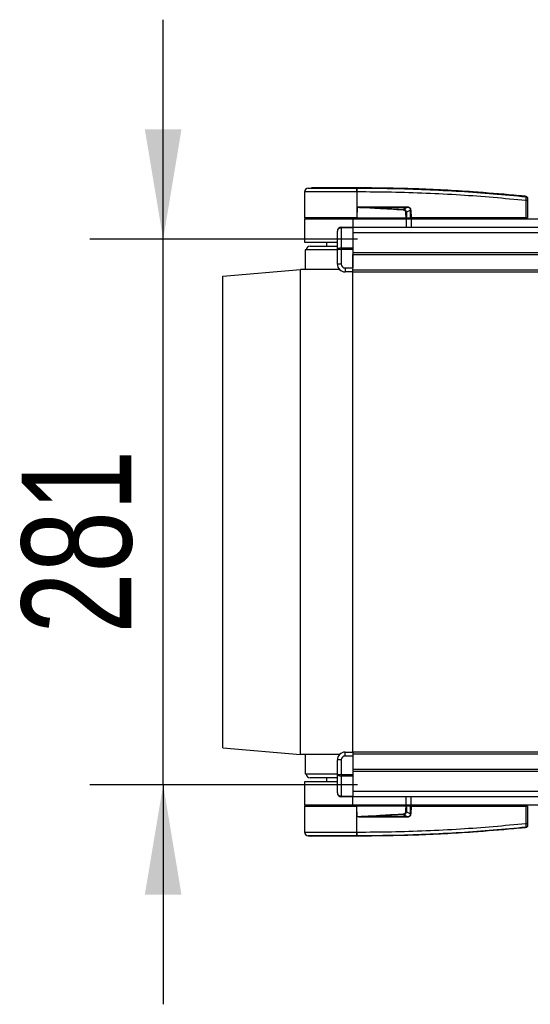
# Model space of a CAD drawing. Header units: millimetres. Extents: x 0 to 420, y 0 to 297.
# Tile 3 of 106: x 50 to 64, y 91 to 118. Entities that reach past the tile are written whole.
import ezdxf

# ---------------------------------------------------------------- set-up
doc = ezdxf.new("R2010")
doc.units = ezdxf.units.MM
doc.layers.add('QUOTE', color=174, linetype='Continuous')
doc.styles.add('SLDTEXTSTYLE3', font='TXT', dxfattribs={"width": 0.75})
doc.dimstyles.new('SLDDIMSTYLE2', dxfattribs={"dimtxt": 3, "dimasz": 3, "dimexe": 0, "dimexo": 0.0625, "dimgap": 0.75, "dimtad": 1, "dimlfac": 18.853083, "dimrnd": 1e-09, "dimzin": 12, "dimdsep": 46, "dimtxsty": 'SLDTEXTSTYLE3', "dimsah": 1, "dimcen": 0.09, "dimadec": 0, "dimazin": 3, "dimtfac": 1, "dimtdec": 3, "dimtmove": 0, "dimatfit": 0, "dimfxl": 0, "dimfrac": 2, "dimtolj": 1, "dimtzin": 12, "dimarcsym": 0})

# ---------------------------------------------------------------- blocks, each defined once
blk = doc.blocks.new('_D_3')
at = {"layer": 'QUOTE'}
for p, q in [((54.106, 112.245), (54.106, 118.245)), ((59.411, 112.245), (52.106, 112.245)), ((54.106, 97.341), (54.106, 112.245)), ((59.411, 97.341), (52.106, 97.341)), ((54.106, 97.341), (54.106, 91.341))]:
    blk.add_line(p, q, dxfattribs=at)
for points in [[(54.106, 112.245), (54.606, 115.245), (53.606, 115.245)], [(54.106, 97.341), (53.606, 94.341), (54.606, 94.341)]]:
    blk.add_solid(points, dxfattribs=at)
at = {"layer": 'QUOTE', "insert": (50.239, 101.468), "char_height": 3, "attachment_point": 1, "rotation": 90, "style": 'SLDTEXTSTYLE3'}
blk.add_mtext('281', dxfattribs=at)

msp = doc.modelspace()

# ---------------------------------------------------------------- linework, layer by layer
at = {"color": 7, "linetype": 'Continuous', "lineweight": 25}
for p, q in [((57.96945, 113.53902), (57.96325, 112.82873)), ((58.0643, 113.64358), (58.15656, 113.65087)), ((59.39986, 113.65087), (59.39978, 113.65087)), ((59.39994, 113.53905), (59.40046, 112.82873)), ((59.40855, 113.53905), (59.39994, 113.53905)), ((64.01802, 113.41623), (64.0197, 113.41606)), ((64.02372, 112.82873), (64.01958, 113.30367)), ((64.01973, 113.41605), (64.0197, 113.41606)), ((64.05844, 113.30367), (64.06259, 112.82873)), ((59.40325, 113.12032), (59.40071, 112.82873)), ((59.40325, 113.12032), (59.40328, 113.12326)), ((59.51546, 113.12964), (60.76021, 113.12964)), ((60.76089, 113.11593), (59.51614, 113.11593)), ((60.66764, 113.06746), (60.76089, 113.11593)), ((60.86674, 113.04284), (60.75485, 112.98468)), ((60.86758, 112.82873), (60.86674, 113.04284)), ((60.87666, 113.04284), (60.87749, 112.82873)), ((57.96302, 112.80221), (57.96302, 112.16571)), ((57.96302, 112.80221), (59.28906, 112.80221)), ((59.40046, 112.82873), (57.96325, 112.82873)), ((57.98908, 112.82873), (57.98954, 112.80221)), ((59.28906, 112.80221), (60.74771, 112.80221)), ((59.28906, 112.80221), (59.28906, 112.57468)), ((59.39938, 112.82873), (59.39936, 112.80221)), ((59.40071, 112.82873), (59.40046, 112.82873)), ((59.40071, 112.82873), (60.74526, 112.82873)), ((60.73694, 112.82873), (60.73675, 112.80221)), ((60.74771, 112.80221), (60.74771, 112.57468)), ((60.74771, 112.80221), (60.88031, 112.80221)), ((60.74932, 112.82873), (60.86758, 112.82873)), ((60.84926, 112.82873), (60.84893, 112.80221)), ((60.87749, 112.82873), (60.86758, 112.82873)), ((60.87541, 112.82873), (60.87537, 112.80221)), ((64.02372, 112.82873), (60.87749, 112.82873)), ((60.88031, 112.80221), (60.88031, 112.57468)), ((60.88031, 112.80221), (69.10178, 112.80221)), ((64.02176, 112.82873), (64.02172, 112.80221)), ((64.02372, 112.82873), (64.06259, 112.82873)), ((64.03676, 112.82873), (64.0363, 112.80221)), ((58.86473, 111.94728), (58.86473, 112.46859)), ((58.97081, 112.55914), (58.97081, 112.57468)), ((58.97081, 112.57468), (59.28906, 112.57468)), ((58.97081, 112.55914), (58.97081, 112.00675)), ((59.28906, 112.55914), (58.97081, 112.55914)), ((59.28906, 112.57468), (59.28906, 112.55914)), ((59.28906, 112.57468), (78.64746, 112.57468)), ((59.28906, 112.55914), (59.28906, 112.00675)), ((59.28906, 112.42942), (218.41423, 112.42942)), ((57.96302, 112.16571), (58.85943, 112.16571)), ((57.98954, 111.95354), (57.98561, 111.42312)), ((58.86473, 111.95354), (57.98954, 111.95354)), ((58.12215, 112.05962), (58.86473, 112.05962)), ((58.573, 112.16571), (58.573, 112.05962)), ((58.86473, 111.56688), (58.86473, 111.94728)), ((58.97081, 111.96925), (58.97081, 112.00675)), ((58.97081, 112.00675), (59.28906, 112.00675)), ((58.97081, 111.96925), (58.97081, 111.56688)), ((59.28906, 111.96925), (58.97081, 111.96925)), ((59.28906, 112.00675), (59.28906, 111.96925)), ((59.28906, 111.96925), (59.28906, 111.4608)), ((59.28906, 111.88513), (218.41423, 111.88513)), ((59.28906, 111.83209), (218.41423, 111.83209)), ((59.28906, 111.40776), (59.28906, 111.83209)), ((55.73527, 111.2375), (57.85694, 111.42312)), ((57.85694, 98.16269), (57.85694, 111.42312)), ((58.92086, 111.42312), (57.85694, 111.42312)), ((58.97081, 111.56688), (58.86473, 111.56688)), ((59.0769, 111.4608), (59.28906, 111.4608)), ((59.0769, 111.4608), (59.0769, 111.35472)), ((59.28906, 111.40776), (218.41423, 111.40776)), ((59.28906, 111.35472), (59.28906, 111.40776)), ((55.73527, 98.34831), (55.73527, 111.2375)), ((59.28906, 111.35472), (59.0769, 111.35472)), ((59.28906, 111.35472), (218.41423, 111.35472)), ((59.28906, 98.2311), (59.28906, 111.35472)), ((55.73527, 98.34831), (57.85694, 98.16269)), ((59.0769, 98.12501), (59.0769, 98.2311)), ((59.0769, 98.2311), (59.28906, 98.2311)), ((218.41423, 98.2311), (59.28906, 98.2311)), ((59.28906, 98.2311), (59.28906, 98.17806)), ((58.92086, 98.16269), (57.85694, 98.16269)), ((57.98561, 98.16269), (57.98954, 97.63227)), ((58.97081, 98.01893), (58.86473, 98.01893)), ((58.86473, 97.63854), (58.86473, 98.01893)), ((58.97081, 98.01893), (58.97081, 97.61657)), ((59.28906, 98.12501), (59.0769, 98.12501)), ((218.41423, 98.17806), (59.28906, 98.17806)), ((59.28906, 98.17806), (59.28906, 97.75372)), ((59.28906, 98.12501), (59.28906, 97.61657)), ((218.41423, 97.75372), (59.28906, 97.75372)), ((218.41423, 97.70068), (59.28906, 97.70068)), ((57.96302, 97.42011), (57.96302, 96.78361)), ((58.85943, 97.42011), (57.96302, 97.42011)), ((58.86473, 97.63227), (57.98954, 97.63227)), ((58.86473, 97.52619), (58.12215, 97.52619)), ((58.573, 97.52619), (58.573, 97.42011)), ((58.86473, 97.11722), (58.86473, 97.63854)), ((58.97081, 97.61657), (59.28906, 97.61657)), ((58.97081, 97.57906), (58.97081, 97.61657)), ((59.28906, 97.57906), (58.97081, 97.57906)), ((58.97081, 97.57906), (58.97081, 97.02667)), ((59.28906, 97.61657), (59.28906, 97.57906)), ((59.28906, 97.57906), (59.28906, 97.02667)), ((218.41423, 97.15639), (59.28906, 97.15639)), ((58.97081, 97.02667), (59.28906, 97.02667)), ((58.97081, 97.01114), (58.97081, 97.02667)), ((59.28906, 97.01114), (58.97081, 97.01114)), ((59.28906, 97.02667), (59.28906, 97.01114)), ((78.86912, 97.01114), (59.28906, 97.01114)), ((59.28906, 96.78361), (59.28906, 97.01114)), ((60.74771, 96.78361), (60.74771, 97.01114)), ((60.88031, 96.78361), (60.88031, 97.01114)), ((59.28906, 96.78361), (57.96302, 96.78361)), ((57.96325, 96.75709), (57.96945, 96.0468)), ((57.96325, 96.75709), (59.40046, 96.75709)), ((57.98954, 96.78361), (57.98908, 96.75709)), ((60.74771, 96.78361), (59.28906, 96.78361)), ((59.39938, 96.75709), (59.39936, 96.78361)), ((59.39994, 96.04676), (59.40046, 96.75709)), ((59.40046, 96.75709), (59.40071, 96.75709)), ((59.40325, 96.46549), (59.40071, 96.75709)), ((60.74526, 96.75709), (59.40071, 96.75709)), ((60.73694, 96.75709), (60.73675, 96.78361)), ((60.88031, 96.78361), (60.74771, 96.78361)), ((60.86758, 96.75709), (60.74932, 96.75709)), ((60.75485, 96.60114), (60.86674, 96.54297)), ((60.84926, 96.75709), (60.84893, 96.78361)), ((60.86674, 96.54297), (60.86758, 96.75709)), ((60.86758, 96.75709), (60.87749, 96.75709)), ((60.87541, 96.75709), (60.87537, 96.78361)), ((60.87749, 96.75709), (60.87666, 96.54297)), ((60.87749, 96.75709), (64.02372, 96.75709)), ((69.10178, 96.78361), (60.88031, 96.78361)), ((64.01958, 96.28214), (64.02372, 96.75709)), ((64.02176, 96.75709), (64.02172, 96.78361)), ((64.06259, 96.75709), (64.02372, 96.75709)), ((64.03676, 96.75709), (64.0363, 96.78361)), ((64.06259, 96.75709), (64.05844, 96.28214)), ((59.40328, 96.46255), (59.40325, 96.46549)), ((60.76021, 96.45617), (59.51546, 96.45617)), ((59.51614, 96.46988), (60.76089, 96.46988)), ((60.76089, 96.46988), (60.66764, 96.51836)), ((64.0197, 96.16976), (64.01973, 96.16976)), ((58.0643, 95.94224), (58.15656, 95.93494)), ((59.39986, 95.93494), (59.39978, 95.93494)), ((59.39994, 96.04676), (59.40854, 96.04677))]:
    msp.add_line(p, q, dxfattribs=at)
at = {"color": 7, "linetype": 'Continuous', "lineweight": 25, "flags": 128}
for points in [[(59.40325, 113.12032), (59.46647, 113.11786), (59.51614, 113.11593)], [(60.66654, 113.04461), (60.66671, 113.04807), (60.66687, 113.05147), (60.66703, 113.05474), (60.66717, 113.05784), (60.66731, 113.06071), (60.66744, 113.0633), (60.66755, 113.06556), (60.66764, 113.06746)], [(59.51614, 96.46988), (59.45292, 96.46742), (59.40325, 96.46549)]]:
    msp.add_lwpolyline(points, dxfattribs=at)
at = {"color": 7, "linetype": 'Continuous', "lineweight": 25}
for centre, radius, start, end in [((58.07553, 113.53809), 0.10608, 96.076872, 179.499989), ((59.00144, 113.56119), 0.39911, 356.819927, 11.918257), ((57.24875, 113.39831), 2.16582, 6.503389, 6.696809), ((59.0101, 113.56144), 0.39908, 356.784062, 11.882918), ((64.03901, 112.12938), 1.17445, 89.051899, 90.948101), ((64.01559, 113.36585), 0.0423, 0.615859, 83.895805), ((59.62534, 113.12821), 0.10989, 179.25241, 186.414342), ((60.87009, 113.12821), 0.10989, 179.25241, 186.414342), ((60.8717, 114.39381), 1.35098, 269.78976, 270.21024), ((58.97081, 112.46859), 0.10608, 90, 180), ((58.12215, 111.95354), 0.10608, 90, 180), ((59.0769, 111.56688), 0.21217, 180, 270), ((59.0769, 111.56688), 0.10608, 180, 270), ((59.0769, 98.01893), 0.21217, 90, 180), ((59.0769, 98.01893), 0.10608, 90, 180), ((58.12215, 97.63227), 0.10608, 180, 270), ((58.97081, 97.11722), 0.10608, 180, 270), ((59.62534, 96.4576), 0.10989, 173.585658, 180.74759), ((97.303, 98.28897), 36.67812, 182.731259, 182.766996), ((60.87009, 96.4576), 0.10989, 173.585658, 180.74759), ((60.8717, 95.192), 1.35098, 89.78976, 90.21024), ((64.03901, 97.45643), 1.17445, 269.051899, 270.948101), ((64.01559, 96.21996), 0.0423, 276.104195, 359.384141), ((58.07553, 96.04772), 0.10608, 180.500011, 263.923128), ((59.00144, 96.02462), 0.39911, 348.081743, 3.180073), ((57.24876, 96.18751), 2.16581, 353.303191, 353.496611), ((59.01009, 96.02436), 0.39908, 348.120168, 3.219012)]:
    msp.add_arc(centre, radius, start, end, dxfattribs=at)
for centre, major_axis, ratio, start_param, end_param in [((60.62368, 112.95479), (0.10609, 0.05607), 0.66301777, 5.94884055, 7.12572739), ((60.62368, 112.95456), (0.12153, 0.06466), 0.77058227, 5.94675229, 7.12363913), ((60.68844, 112.98878), (0.18035, 0.08871), 0.60672542, 5.99588539, 7.17277223), ((60.68978, 112.98892), (0.17063, 0.08445), 0.5569608, 5.9946727, 7.17155954), ((58.97081, 112.46859), (0.10608, 0), 0.85355339, 1.57079633, 3.14159265), ((58.97081, 111.94728), (0.10608, 0), 0.56066017, 1.57079633, 3.14159265), ((58.97081, 111.94728), (0.10608, 0), 0.20710678, 1.57079633, 3.14159265), ((58.97081, 97.63854), (0.10608, 0), 0.20710678, 3.14159265, 4.71238898), ((58.97081, 97.63854), (0.10608, 0), 0.56066017, 3.14159265, 4.71238898), ((58.97081, 97.11722), (0.10608, 0), 0.85355339, 3.14159265, 4.71238898), ((60.62368, 96.63103), (0.10609, -0.05607), 0.66301777, 5.44064323, 6.61753007), ((60.62368, 96.63126), (0.12153, -0.06466), 0.77058227, 5.44273149, 6.61961833), ((60.68844, 96.59703), (0.18035, -0.08871), 0.60672542, 5.39359838, 6.57048522), ((60.68978, 96.59689), (0.17063, -0.08445), 0.5569608, 5.39481108, 6.57169792)]:
    msp.add_ellipse(centre, major_axis=major_axis, ratio=ratio, start_param=start_param, end_param=end_param, dxfattribs=at)
for points, knots in [([(59.39994, 113.53905), (59.33353, 113.53904), (59.19915, 113.53902), (58.99304, 113.53903), (58.78594, 113.53907), (58.588, 113.53898), (58.40824, 113.53905), (58.25504, 113.53904), (58.12974, 113.539), (58.03907, 113.53906), (57.98051, 113.53905), (57.97317, 113.53903), (57.96945, 113.53902)], [0, 0, 0, 0, 0.09123037, 0.18462249, 0.28509302, 0.38847717, 0.48894659, 0.59232958, 0.69279869, 0.79618144, 0.89663467, 1, 1, 1, 1]), ([(58.0643, 113.64358), (58.06773, 113.64357), (58.07458, 113.64357), (58.12818, 113.64363), (58.21279, 113.64358), (58.32805, 113.6436), (58.47095, 113.6436), (58.63665, 113.64355), (58.82127, 113.6436), (59.01263, 113.6436), (59.20488, 113.64358), (59.32959, 113.6436), (59.39195, 113.64361)], [0, 0, 0, 0, 0.101915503, 0.203833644, 0.305752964, 0.407671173, 0.50960195, 0.611531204, 0.713461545, 0.815392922, 0.90769638, 1, 1, 1, 1]), ([(59.39978, 113.65087), (59.32104, 113.65087), (59.1633, 113.65087), (58.93095, 113.65087), (58.71496, 113.65087), (58.52291, 113.65087), (58.36473, 113.65087), (58.24671, 113.65087), (58.17045, 113.65087), (58.16119, 113.65087), (58.15656, 113.65087)], [0, 0, 0, 0, 0.12488045, 0.25013958, 0.37464939, 0.49981249, 0.62476421, 0.74955772, 0.87492377, 1, 1, 1, 1]), ([(59.39195, 113.64361), (59.39484, 113.64363), (59.39773, 113.64365), (59.40062, 113.64361), (59.40063, 113.64361)], [0, 0, 0, 0, 0.999634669, 1, 1, 1, 1]), ([(64.0197, 113.41606), (64.00188, 113.41786), (63.89191, 113.42903), (63.40944, 113.47612), (62.41815, 113.5571), (60.98794, 113.63492), (59.92943, 113.64556), (59.39986, 113.65087)], [0, 0, 0, 0, 0.01170126, 0.07220884, 0.31419353, 0.65688711, 1, 1, 1, 1]), ([(59.40063, 113.64361), (59.40063, 113.64361), (59.71483, 113.64344), (60.34331, 113.63692), (61.28565, 113.60715), (62.51247, 113.54522), (63.42281, 113.46231), (64.02009, 113.40791)], [0, 0, 0, 0, 0.00000069, 0.20371068, 0.40747211, 0.61123305, 1, 1, 1, 1]), ([(64.01958, 113.30367), (63.42294, 113.35807), (62.51405, 113.44094), (61.28933, 113.50249), (60.34915, 113.53319), (59.72204, 113.53709), (59.40855, 113.53905)], [0, 0, 0, 0, 0.389052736, 0.59267292, 0.796380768, 1, 1, 1, 1]), ([(64.01958, 113.30367), (64.01995, 113.31556), (64.0207, 113.33936), (64.02119, 113.37089), (64.02113, 113.39453), (64.02064, 113.40525), (64.0202, 113.40738), (64.02009, 113.40791)], [0, 0, 0, 0, 0.23108965, 0.4626691, 0.69303153, 0.92227335, 1, 1, 1, 1]), ([(64.02009, 113.40791), (64.02, 113.41106), (64.01987, 113.41532), (64.01976, 113.4159), (64.01973, 113.41605)], [0, 0, 0, 0, 0.73611582, 1, 1, 1, 1]), ([(64.01973, 113.41605), (64.02443, 113.4151), (64.03383, 113.41319), (64.04572, 113.40461), (64.05424, 113.39285), (64.05751, 113.38198), (64.05777, 113.37568), (64.05783, 113.37421)], [0, 0, 0, 0, 0.23106275, 0.46212549, 0.69318856, 0.92839331, 1, 1, 1, 1]), ([(64.05783, 113.37421), (64.05783, 113.37406), (64.05783, 113.37351), (64.05787, 113.36936), (64.0579, 113.36631)], [0, 0, 0, 0, 0.26342591, 1, 1, 1, 1]), ([(64.0579, 113.36631), (64.0579, 113.36599), (64.05791, 113.36474), (64.05796, 113.35834), (64.05809, 113.34413), (64.05825, 113.32515), (64.05838, 113.31083), (64.05844, 113.30367)], [0, 0, 0, 0, 0.07774703, 0.30683638, 0.53695653, 0.76850921, 1, 1, 1, 1]), ([(60.66654, 113.04461), (60.43065, 113.05726), (60.00939, 113.07985), (59.58847, 113.10795), (59.40325, 113.12032)], [0, 0, 0, 0, 0.55997278, 1, 1, 1, 1]), ([(59.40328, 113.12326), (59.404, 113.12347), (59.40583, 113.12401), (59.4094, 113.12474), (59.41478, 113.12561), (59.4228, 113.12656), (59.43475, 113.12757), (59.45257, 113.12857), (59.48009, 113.12947), (59.50198, 113.12958), (59.51546, 113.12964)], [0, 0, 0, 0, 0.0199034, 0.05101553, 0.09695623, 0.16503878, 0.26617597, 0.41665359, 0.64077612, 1, 1, 1, 1]), ([(59.51614, 113.11593), (59.73111, 113.10759), (60.11498, 113.0927), (60.49878, 113.07517), (60.66764, 113.06746)], [0, 0, 0, 0, 0.56002522, 1, 1, 1, 1]), ([(60.73609, 112.98468), (60.74003, 112.98469), (60.74707, 112.9847), (60.75247, 112.98468), (60.75485, 112.98468)], [0, 0, 0, 0, 0.56, 1, 1, 1, 1]), ([(60.74526, 112.82873), (60.7426, 112.85782), (60.73784, 112.9097), (60.73663, 112.96179), (60.73609, 112.98468)], [0, 0, 0, 0, 0.560586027, 1, 1, 1, 1]), ([(60.74526, 112.82873), (60.74574, 112.82873), (60.74686, 112.82873), (60.74828, 112.82873), (60.74904, 112.82873), (60.74932, 112.82873)], [0, 0, 0, 0, 0.31939567, 0.74819126, 1, 1, 1, 1]), ([(60.75485, 112.98468), (60.75445, 112.95554), (60.75374, 112.90346), (60.75067, 112.85159), (60.74932, 112.82873)], [0, 0, 0, 0, 0.55939227, 1, 1, 1, 1]), ([(60.73609, 96.60114), (60.73691, 96.63027), (60.73837, 96.68235), (60.74315, 96.73423), (60.74526, 96.75709)], [0, 0, 0, 0, 0.55939227, 1, 1, 1, 1]), ([(60.75485, 96.60114), (60.75174, 96.60113), (60.74618, 96.60111), (60.73918, 96.60113), (60.73609, 96.60114)], [0, 0, 0, 0, 0.56, 1, 1, 1, 1]), ([(60.74932, 96.75709), (60.74896, 96.75709), (60.74811, 96.75709), (60.74666, 96.75709), (60.74564, 96.75709), (60.74526, 96.75709)], [0, 0, 0, 0, 0.31939567, 0.74819126, 1, 1, 1, 1]), ([(60.74932, 96.75709), (60.75103, 96.728), (60.75407, 96.67611), (60.75461, 96.62403), (60.75485, 96.60114)], [0, 0, 0, 0, 0.56058603, 1, 1, 1, 1]), ([(59.40325, 96.46549), (59.63898, 96.48123), (60.05991, 96.50934), (60.48119, 96.53147), (60.66654, 96.54121)], [0, 0, 0, 0, 0.56002694, 1, 1, 1, 1]), ([(59.51546, 96.45617), (59.50462, 96.45627), (59.47251, 96.45659), (59.43475, 96.45648), (59.40856, 96.46153), (59.40328, 96.46255)], [0, 0, 0, 0, 0.28926734, 0.85682964, 1, 1, 1, 1]), ([(60.66764, 96.51836), (60.45272, 96.50865), (60.06891, 96.4913), (59.68505, 96.47643), (59.51614, 96.46988)], [0, 0, 0, 0, 0.55997408, 1, 1, 1, 1]), ([(64.0197, 96.16976), (64.00188, 96.16795), (63.89191, 96.15678), (63.40944, 96.10969), (62.41815, 96.02871), (60.98794, 95.95089), (59.92943, 95.94026), (59.39986, 95.93494)], [0, 0, 0, 0, 0.01170126, 0.07220884, 0.31419353, 0.65688711, 1, 1, 1, 1]), ([(64.02009, 96.1779), (63.42279, 96.12339), (62.51243, 96.04031), (61.28573, 95.9792), (60.343, 95.94682), (59.7155, 95.94685), (59.40063, 95.9422), (59.40063, 95.9422)], [0, 0, 0, 0, 0.38876695, 0.59252789, 0.79628932, 0.99999932, 1, 1, 1, 1]), ([(59.40854, 96.04677), (59.72203, 96.04872), (60.34901, 96.05263), (61.2892, 96.08332), (62.51392, 96.14487), (63.42294, 96.22774), (64.01958, 96.28214)], [0, 0, 0, 0, 0.20362021, 0.40724063, 0.61094774, 1, 1, 1, 1]), ([(64.02009, 96.1779), (64.02039, 96.18024), (64.021, 96.18492), (64.02123, 96.20605), (64.02092, 96.2349), (64.02025, 96.262), (64.01972, 96.27794), (64.01958, 96.28214)], [0, 0, 0, 0, 0.229688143, 0.459596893, 0.688779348, 0.91808895, 1, 1, 1, 1]), ([(64.05783, 96.2116), (64.05777, 96.21013), (64.05751, 96.20383), (64.05424, 96.19296), (64.04572, 96.1812), (64.03383, 96.17262), (64.02443, 96.17072), (64.01973, 96.16976)], [0, 0, 0, 0, 0.07160669, 0.30681144, 0.53787451, 0.76893725, 1, 1, 1, 1]), ([(64.01973, 96.16976), (64.01976, 96.16991), (64.01987, 96.17049), (64.02, 96.17476), (64.02009, 96.1779)], [0, 0, 0, 0, 0.26388418, 1, 1, 1, 1]), ([(64.0579, 96.21951), (64.05787, 96.21645), (64.05783, 96.2123), (64.05783, 96.21175), (64.05783, 96.2116)], [0, 0, 0, 0, 0.73657409, 1, 1, 1, 1]), ([(64.05844, 96.28214), (64.05842, 96.27961), (64.05834, 96.27001), (64.05819, 96.2537), (64.05804, 96.23635), (64.05793, 96.22367), (64.05791, 96.22089), (64.0579, 96.21951)], [0, 0, 0, 0, 0.08210774, 0.31165455, 0.54070711, 0.77036972, 1, 1, 1, 1]), ([(57.96945, 96.0468), (57.97297, 96.04679), (57.98012, 96.04676), (58.03765, 96.04675), (58.12869, 96.04681), (58.2524, 96.04678), (58.40661, 96.04676), (58.58441, 96.04684), (58.78392, 96.04675), (58.98944, 96.04678), (59.19754, 96.04679), (59.33195, 96.04677), (59.39994, 96.04676)], [0, 0, 0, 0, 0.10046502, 0.20384345, 0.30430944, 0.40768894, 0.50815524, 0.61153497, 0.71200234, 0.81538328, 0.9066108, 1, 1, 1, 1]), ([(59.39195, 95.9422), (59.32959, 95.94221), (59.20488, 95.94223), (59.01263, 95.94221), (58.82127, 95.94222), (58.63665, 95.94226), (58.47095, 95.94221), (58.32805, 95.94221), (58.21279, 95.94223), (58.12818, 95.94218), (58.07458, 95.94225), (58.06773, 95.94224), (58.0643, 95.94224)], [0, 0, 0, 0, 0.09230362, 0.18460708, 0.28653845, 0.3884688, 0.49039805, 0.59232883, 0.69424704, 0.79616636, 0.8980845, 1, 1, 1, 1]), ([(59.39978, 95.93494), (59.32104, 95.93494), (59.1633, 95.93494), (58.93095, 95.93494), (58.71496, 95.93494), (58.52291, 95.93494), (58.36473, 95.93494), (58.24671, 95.93494), (58.17045, 95.93494), (58.16119, 95.93494), (58.15656, 95.93494)], [0, 0, 0, 0, 0.12488045, 0.25013958, 0.37464939, 0.49981249, 0.62476421, 0.74955772, 0.87492377, 1, 1, 1, 1]), ([(59.40063, 95.9422), (59.40062, 95.9422), (59.39773, 95.9422), (59.39484, 95.9422), (59.39195, 95.9422)], [0, 0, 0, 0, 0.00036549, 1, 1, 1, 1])]:
    msp.add_open_spline(points, degree=3, knots=knots, dxfattribs=at)

# ---------------------------------------------------------------- dimensions: what is measured, and where the dimension line sits
at = {"layer": 'QUOTE'}
dim = msp.add_linear_dim(base=(51.72473, 112.24527), p1=(61.41073, 97.34054), p2=(61.41073, 112.24527), angle=90, dimstyle='SLDDIMSTYLE2', dxfattribs=at)
dim.commit()
dim.dimension.update_dxf_attribs({"geometry": '_D_3', "text_midpoint": (51.72473, 104.79291), "dimtype": 160})

doc.saveas('drawing.dxf')
